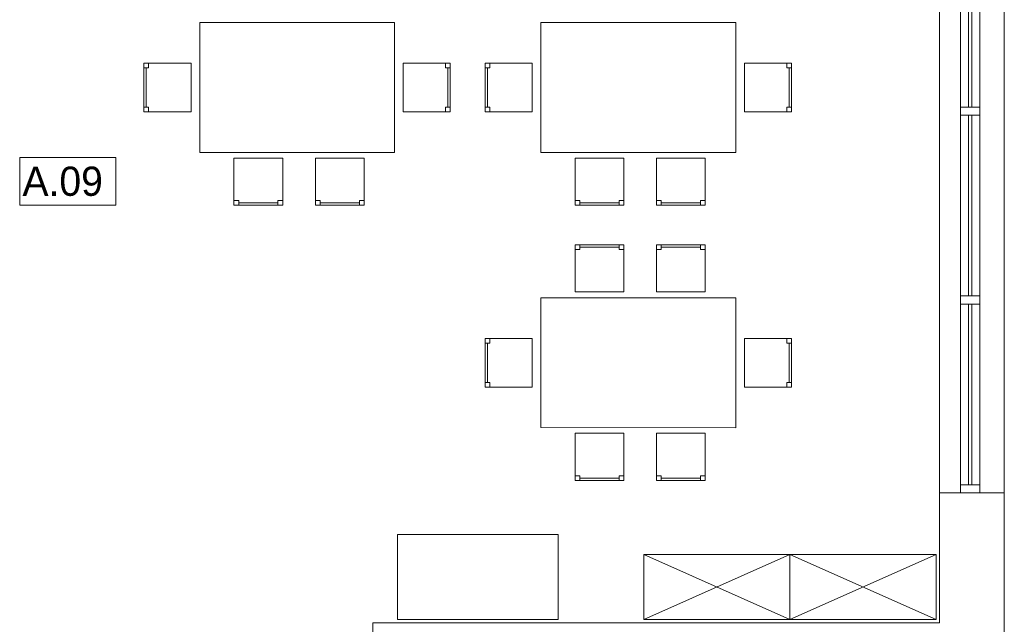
# Model space of a CAD drawing. Header units: millimetres. Extents: x -84458 to 77911, y -55868 to -29230.
# Tile 64 of 103: x 68731 to 69337, y -31671 to -31299. Entities that reach past the tile are written whole.
import ezdxf

# ---------------------------------------------------------------- set-up
doc = ezdxf.new("R2010")
doc.units = ezdxf.units.MM
doc.layers.add('CIENKA', color=7, linetype='Continuous', lineweight=20)
doc.styles.add('GENERATED_STYLE_1', font='txt')

msp = doc.modelspace()

# ---------------------------------------------------------------- linework, layer by layer
at = {"layer": 'CIENKA'}
for p, q in [((69297.47, -31120.23), (69297.47, -31590.23)), ((69310.47, -31120.23), (69310.47, -31590.23)), ((69322.47, -31120.23), (69322.47, -31590.23)), ((69337.47, -31120.23), (69337.47, -31590.23)), ((69315.47, -31241.48), (69315.47, -31352.73)), ((69317.47, -31241.48), (69317.47, -31352.73)), ((68841.92, -31300.64), (68961.92, -31300.6)), ((68841.92, -31300.64), (68961.92, -31300.6)), ((68841.95, -31380.64), (68841.92, -31300.64)), ((68841.95, -31380.64), (68841.92, -31300.64)), ((68961.92, -31300.6), (68961.95, -31380.6)), ((68961.92, -31300.6), (68961.95, -31380.6)), ((69052.05, -31300.64), (69172.05, -31300.6)), ((69052.05, -31300.64), (69172.05, -31300.6)), ((69052.08, -31380.64), (69052.05, -31300.64)), ((69052.08, -31380.64), (69052.05, -31300.64)), ((69172.05, -31300.6), (69172.08, -31380.6)), ((69172.05, -31300.6), (69172.08, -31380.6)), ((68836.59, -31325.61), (68807.59, -31325.61)), ((68807.59, -31325.61), (68807.59, -31355.61)), ((68810.49, -31325.61), (68810.49, -31328.51)), ((68836.59, -31355.61), (68836.59, -31325.61)), ((68967.26, -31355.61), (68967.26, -31325.61)), ((68967.26, -31325.61), (68996.26, -31325.61)), ((68993.36, -31325.61), (68993.36, -31328.51)), ((68996.26, -31325.61), (68996.26, -31355.61)), ((69046.71, -31325.61), (69017.71, -31325.61)), ((69017.71, -31325.61), (69017.71, -31355.61)), ((69020.61, -31325.61), (69020.61, -31328.51)), ((69046.71, -31355.61), (69046.71, -31325.61)), ((69177.38, -31325.61), (69206.38, -31325.61)), ((69177.38, -31355.61), (69177.38, -31325.61)), ((69203.48, -31325.61), (69203.48, -31328.51)), ((69206.38, -31325.61), (69206.38, -31355.61)), ((68807.59, -31328.51), (68810.49, -31328.51)), ((68809.04, -31328.51), (68809.04, -31352.71)), ((68996.26, -31328.51), (68993.36, -31328.51)), ((68994.81, -31328.51), (68994.81, -31352.71)), ((69017.71, -31328.51), (69020.61, -31328.51)), ((69019.16, -31328.51), (69019.16, -31352.71)), ((69206.38, -31328.51), (69203.48, -31328.51)), ((69204.93, -31328.51), (69204.93, -31352.71)), ((68807.59, -31352.71), (68810.49, -31352.71)), ((68807.59, -31355.61), (68836.59, -31355.61)), ((68810.49, -31355.61), (68810.49, -31352.71)), ((68996.26, -31355.61), (68967.26, -31355.61)), ((68996.26, -31352.71), (68993.36, -31352.71)), ((68993.36, -31355.61), (68993.36, -31352.71)), ((69017.71, -31352.71), (69020.61, -31352.71)), ((69017.71, -31355.61), (69046.71, -31355.61)), ((69020.61, -31355.61), (69020.61, -31352.71)), ((69206.38, -31355.61), (69177.38, -31355.61)), ((69206.38, -31352.71), (69203.48, -31352.71)), ((69203.48, -31355.61), (69203.48, -31352.71)), ((69322.47, -31352.73), (69310.47, -31352.73)), ((69322.47, -31357.73), (69310.47, -31357.73)), ((69315.47, -31357.73), (69315.47, -31468.98)), ((69317.47, -31357.73), (69317.47, -31468.98)), ((68961.95, -31380.6), (68841.95, -31380.64)), ((68961.95, -31380.6), (68841.95, -31380.64)), ((69172.08, -31380.6), (69052.08, -31380.64)), ((69172.08, -31380.6), (69052.08, -31380.64)), ((68731.06, -31383.67), (68790.22, -31383.67)), ((68731.06, -31412.98), (68731.06, -31383.67)), ((68790.22, -31412.98), (68790.22, -31383.67)), ((68863.03, -31384.15), (68863.03, -31413.15)), ((68893.03, -31384.15), (68863.03, -31384.15)), ((68893.03, -31413.15), (68893.03, -31384.15)), ((68943.16, -31384.15), (68913.16, -31384.15)), ((68913.16, -31384.15), (68913.16, -31413.15)), ((68943.16, -31413.15), (68943.16, -31384.15)), ((69073.16, -31384.15), (69073.16, -31413.15)), ((69103.16, -31384.15), (69073.16, -31384.15)), ((69103.16, -31413.15), (69103.16, -31384.15)), ((69123.29, -31384.15), (69123.29, -31413.15)), ((69153.29, -31384.15), (69123.29, -31384.15)), ((69153.29, -31413.15), (69153.29, -31384.15)), ((68863.03, -31410.25), (68865.93, -31410.25)), ((68865.93, -31413.15), (68865.93, -31410.25)), ((68865.93, -31411.7), (68890.13, -31411.7)), ((68890.13, -31413.15), (68890.13, -31410.25)), ((68893.03, -31410.25), (68890.13, -31410.25)), ((68913.16, -31410.25), (68916.06, -31410.25)), ((68916.06, -31413.15), (68916.06, -31410.25)), ((68916.06, -31411.7), (68940.26, -31411.7)), ((68940.26, -31413.15), (68940.26, -31410.25)), ((68943.16, -31410.25), (68940.26, -31410.25)), ((69073.16, -31410.25), (69076.06, -31410.25)), ((69076.06, -31413.15), (69076.06, -31410.25)), ((69076.06, -31411.7), (69100.26, -31411.7)), ((69100.26, -31413.15), (69100.26, -31410.25)), ((69103.16, -31410.25), (69100.26, -31410.25)), ((69123.29, -31410.25), (69126.19, -31410.25)), ((69126.19, -31413.15), (69126.19, -31410.25)), ((69126.19, -31411.7), (69150.39, -31411.7)), ((69150.39, -31413.15), (69150.39, -31410.25)), ((69153.29, -31410.25), (69150.39, -31410.25)), ((68790.22, -31412.98), (68731.06, -31412.98)), ((68863.03, -31413.15), (68893.03, -31413.15)), ((68913.16, -31413.15), (68943.16, -31413.15)), ((69073.16, -31413.15), (69103.16, -31413.15)), ((69123.29, -31413.15), (69153.29, -31413.15)), ((69073.16, -31466.53), (69073.16, -31437.53)), ((69073.16, -31437.53), (69103.16, -31437.53)), ((69073.16, -31440.43), (69076.06, -31440.43)), ((69076.06, -31437.53), (69076.06, -31440.43)), ((69076.06, -31438.98), (69100.26, -31438.98)), ((69100.26, -31437.53), (69100.26, -31440.43)), ((69103.16, -31440.43), (69100.26, -31440.43)), ((69103.16, -31437.53), (69103.16, -31466.53)), ((69123.29, -31466.53), (69123.29, -31437.53)), ((69123.29, -31437.53), (69153.29, -31437.53)), ((69123.29, -31440.43), (69126.19, -31440.43)), ((69126.19, -31437.53), (69126.19, -31440.43)), ((69126.19, -31438.98), (69150.39, -31438.98)), ((69150.39, -31437.53), (69150.39, -31440.43)), ((69153.29, -31440.43), (69150.39, -31440.43)), ((69153.29, -31437.53), (69153.29, -31466.53)), ((69103.16, -31466.53), (69073.16, -31466.53)), ((69153.29, -31466.53), (69123.29, -31466.53)), ((69052.08, -31470.04), (69052.05, -31550.04)), ((69052.08, -31470.04), (69052.05, -31550.04)), ((69172.08, -31470.08), (69052.08, -31470.04)), ((69172.08, -31470.08), (69052.08, -31470.04)), ((69172.05, -31550.08), (69172.08, -31470.08)), ((69172.05, -31550.08), (69172.08, -31470.08)), ((69322.47, -31468.98), (69310.47, -31468.98)), ((69322.47, -31473.98), (69310.47, -31473.98)), ((69315.47, -31473.98), (69315.47, -31585.23)), ((69317.47, -31473.98), (69317.47, -31585.23)), ((69017.71, -31495.08), (69046.71, -31495.08)), ((69017.71, -31525.08), (69017.71, -31495.08)), ((69020.61, -31495.08), (69020.61, -31497.98)), ((69046.71, -31495.08), (69046.71, -31525.08)), ((69206.38, -31495.08), (69177.38, -31495.08)), ((69177.38, -31495.08), (69177.38, -31525.08)), ((69203.48, -31495.08), (69203.48, -31497.98)), ((69206.38, -31525.08), (69206.38, -31495.08)), ((69017.71, -31497.98), (69020.61, -31497.98)), ((69019.16, -31522.18), (69019.16, -31497.98)), ((69206.38, -31497.98), (69203.48, -31497.98)), ((69204.93, -31522.18), (69204.93, -31497.98)), ((69017.71, -31522.18), (69020.61, -31522.18)), ((69046.71, -31525.08), (69017.71, -31525.08)), ((69020.61, -31525.08), (69020.61, -31522.18)), ((69177.38, -31525.08), (69206.38, -31525.08)), ((69206.38, -31522.18), (69203.48, -31522.18)), ((69203.48, -31525.08), (69203.48, -31522.18)), ((69052.05, -31550.04), (69172.05, -31550.08)), ((69052.05, -31550.04), (69172.05, -31550.08)), ((69103.16, -31553.56), (69073.16, -31553.56)), ((69073.16, -31553.56), (69073.16, -31582.56)), ((69103.16, -31582.56), (69103.16, -31553.56)), ((69153.29, -31553.56), (69123.29, -31553.56)), ((69123.29, -31553.56), (69123.29, -31582.56)), ((69153.29, -31582.56), (69153.29, -31553.56)), ((69073.16, -31579.66), (69076.06, -31579.66)), ((69076.06, -31582.56), (69076.06, -31579.66)), ((69076.06, -31581.11), (69100.26, -31581.11)), ((69103.16, -31579.66), (69100.26, -31579.66)), ((69100.26, -31582.56), (69100.26, -31579.66)), ((69123.29, -31579.66), (69126.19, -31579.66)), ((69126.19, -31582.56), (69126.19, -31579.66)), ((69126.19, -31581.11), (69150.39, -31581.11)), ((69153.29, -31579.66), (69150.39, -31579.66)), ((69150.39, -31582.56), (69150.39, -31579.66)), ((69073.16, -31582.56), (69103.16, -31582.56)), ((69123.29, -31582.56), (69153.29, -31582.56)), ((69322.47, -31585.23), (69310.47, -31585.23)), ((69297.47, -31590.23), (69337.47, -31590.23)), ((69297.47, -31590.23), (69297.47, -31670.23)), ((69337.47, -31772.23), (69337.47, -31590.23)), ((68963.72, -31615.79), (68963.72, -31668.23)), ((69062.75, -31615.79), (68963.72, -31615.79)), ((69062.75, -31668.23), (69062.75, -31615.79)), ((69115.47, -31628.23), (69115.47, -31668.23)), ((69115.47, -31668.23), (69115.47, -31628.23)), ((69115.47, -31628.23), (69205.47, -31628.23)), ((69205.47, -31628.23), (69115.47, -31668.23)), ((69115.47, -31628.23), (69205.47, -31668.23)), ((69205.47, -31628.23), (69295.47, -31628.23)), ((69205.47, -31628.23), (69205.47, -31668.23)), ((69205.47, -31628.23), (69205.47, -31668.23)), ((69295.47, -31628.23), (69205.47, -31668.23)), ((69205.47, -31628.23), (69295.47, -31668.23)), ((69205.47, -31668.23), (69205.47, -31628.23)), ((69295.47, -31628.23), (69295.47, -31668.23)), ((68948.47, -31670.23), (68948.47, -31713.23)), ((69297.47, -31670.23), (68948.47, -31670.23)), ((68963.72, -31668.23), (69062.75, -31668.23)), ((69205.47, -31668.23), (69115.47, -31668.23)), ((69295.47, -31668.23), (69205.47, -31668.23))]:
    msp.add_line(p, q, dxfattribs=at)

# ---------------------------------------------------------------- texts
at = {"layer": 'CIENKA', "style": 'GENERATED_STYLE_1'}
msp.add_text('A.09', height=18, dxfattribs=at).set_placement((68732.78, -31407.33))

doc.saveas('drawing.dxf')
